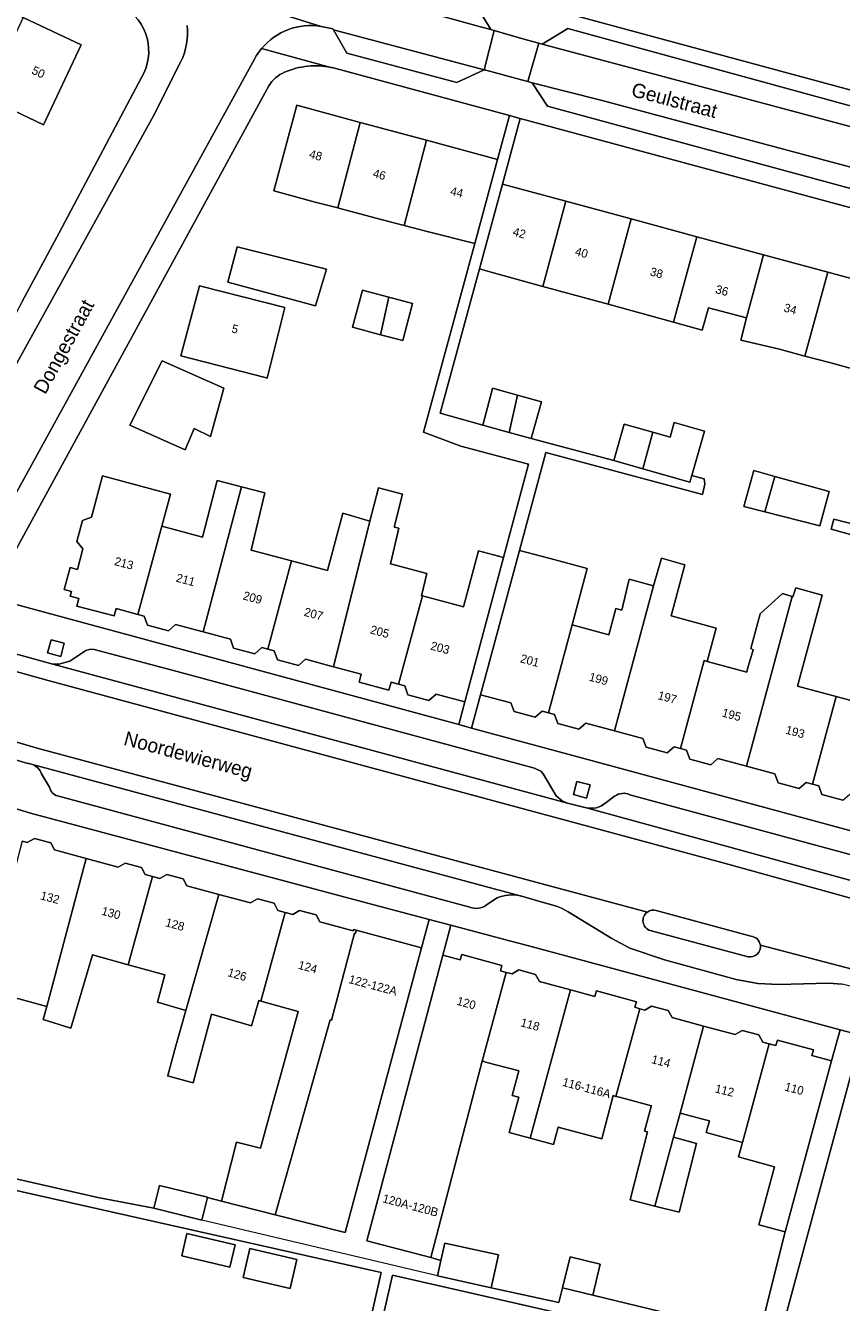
# Model space of a CAD drawing. Header units: metres. Extents: x 151448 to 154749, y 463108 to 465296.
# Tile 180 of 256: x 153174 to 153246, y 463570 to 463683. Entities that reach past the tile are written whole.
import ezdxf
from ezdxf.enums import TextEntityAlignment as Align

# ---------------------------------------------------------------- set-up
doc = ezdxf.new("R2010")
doc.units = ezdxf.units.M
for name, color, linetype, lineweight in [('B-PV-GR-GROENVOORZIENING-GV', 253, 'Continuous', 9), ('B-PV-IE-TERREINAFSCHEIDING_KUNSTMATIG_HEKWERK-G', 253, 'Continuous', 9), ('B-PV-OG-BEBOUWING-GV', 1, 'Continuous', 9), ('B-PV-OG-BEBOUWING-T18', 2, 'Continuous', 9), ('B-PV-OG-TERREIN_ERF-GV', 253, 'Continuous', 9), ('B-PV-OG-TOPOGRAFIE-T18', 2, 'Continuous', 9), ('B-PV-VH-GESLOTENVERHARDING_ASFALT-GV', 253, 'Continuous', 9), ('B-PV-VH-OPENVERHARDING_BETONSTRAATSTEEN-GV', 253, 'Continuous', 9), ('B-PV-VH-OPENVERHARDING_STRAATBAKSTEEN-GV', 253, 'Continuous', 9), ('B-PV-VH-OPENVERHARDING_TEGEL-GV', 253, 'Continuous', 9)]:
    doc.layers.add(name, color=color, linetype=linetype, lineweight=lineweight)
doc.styles.add('Drong', font='txt', dxfattribs={"height": 1.8})

msp = doc.modelspace()

# ---------------------------------------------------------------- linework, layer by layer
at = {"layer": 'B-PV-GR-GROENVOORZIENING-GV', "flags": 128}
for points in [[(153177.208, 463628.093), (153176.048, 463628.398), (153175.743, 463627.238), (153176.903, 463626.932)], [(153223.563, 463615.599), (153222.403, 463615.904), (153222.098, 463614.744), (153223.258, 463614.438)]]:
    msp.add_lwpolyline(points, close=True, dxfattribs=at)
at = {"layer": 'B-PV-IE-TERREINAFSCHEIDING_KUNSTMATIG_HEKWERK-G', "flags": 128}
msp.add_lwpolyline([(153210.107, 463572.322), (153189.348, 463577.24)], dxfattribs=at)
at = {"layer": 'B-PV-OG-BEBOUWING-GV', "flags": 128}
for points in [[(153173.584, 463683.243), (153170.271, 463676.208), (153172.046, 463675.372), (153175.385, 463673.799), (153178.698, 463680.837)], [(153203.302, 463674.011), (153197.712, 463675.521), (153195.672, 463667.971), (153199.314, 463666.989), (153201.315, 463666.463)], [(153201.315, 463666.463), (153201.496, 463666.415), (153205.16, 463665.451), (153207.165, 463664.923), (153209.143, 463672.434), (153203.302, 463674.011)], [(153207.165, 463664.923), (153209.317, 463664.357), (153213.408, 463663.341), (153215.407, 463670.742), (153209.143, 463672.434)], [(153219.385, 463659.555), (153221.414, 463667.05), (153215.83, 463668.556), (153213.802, 463661.087), (153214.53, 463660.889)], [(153221.414, 463667.05), (153219.385, 463659.555), (153225.153, 463657.97), (153227.189, 463665.492)], [(153230.921, 463656.385), (153232.964, 463663.934), (153227.189, 463665.492), (153225.153, 463657.97)], [(153199.369, 463657.834), (153200.314, 463661.059), (153192.448, 463663.05), (153191.624, 463659.926)], [(153237.342, 463656.768), (153238.852, 463662.345), (153232.964, 463663.934), (153230.921, 463656.385), (153233.437, 463655.694), (153233.996, 463657.67)], [(153242.509, 463653.41), (153244.514, 463660.818), (153238.852, 463662.345), (153237.342, 463656.768), (153236.853, 463654.816), (153240.274, 463654.015)], [(153244.514, 463660.818), (153242.509, 463653.41), (153244.776, 463652.797), (153248.283, 463651.846), (153250.289, 463659.26)], [(153194.672, 463658.196), (153189.124, 463659.589), (153187.498, 463653.434), (153194.919, 463651.506), (153194.919, 463651.505), (153195.093, 463651.461), (153196.659, 463657.697)], [(153205.833, 463658.6), (153203.487, 463659.223), (153202.616, 463655.944), (153205.082, 463655.289)], [(153205.833, 463658.6), (153205.082, 463655.289), (153207.042, 463654.768), (153207.913, 463658.048)], [(153185.834, 463652.997), (153182.994, 463647.306), (153187.852, 463645.131), (153188.646, 463647.008), (153190.092, 463646.323), (153191.287, 463650.565), (153190.002, 463651.138)], [(153216.424, 463646.674), (153217.176, 463649.953), (153214.975, 463650.572), (153214.936, 463650.432), (153214.103, 463647.327)], [(153216.424, 463646.674), (153218.361, 463646.13), (153219.271, 463649.364), (153217.176, 463649.953)], [(153229.092, 463646.7), (153226.567, 463647.418), (153225.65, 463644.193), (153228.229, 463643.46)], [(153229.092, 463646.7), (153228.229, 463643.46), (153232.361, 463642.285), (153232.532, 463642.887), (153233.644, 463646.8), (153230.99, 463647.554), (153230.623, 463646.265)], [(153185.798, 463638.406), (153186.577, 463641.241), (153180.576, 463642.85), (153179.596, 463639.191), (153178.803, 463638.899), (153178.31, 463637.059), (153178.85, 463636.41), (153178.363, 463634.591), (153177.713, 463634.766), (153177.194, 463632.833), (153177.845, 463632.659), (153177.729, 463632.227), (153178.489, 463632.024), (153178.314, 463631.367), (153181.605, 463630.493), (153181.78, 463631.145), (153183.699, 463630.632)], [(153239.851, 463642.801), (153238.011, 463643.313), (153237.119, 463640.151), (153238.977, 463639.674)], [(153238.977, 463639.674), (153243.821, 463638.433), (153244.633, 463641.474), (153239.851, 463642.801)], [(153183.699, 463630.632), (153184.253, 463630.484), (153184.538, 463629.697), (153186.395, 463629.197), (153187.025, 463629.743), (153189.44, 463629.097), (153192.826, 463641.888), (153190.696, 463642.452), (153189.382, 463637.45), (153185.798, 463638.406)], [(153192.826, 463641.888), (153189.44, 463629.097), (153191.855, 463628.451), (153192.139, 463627.667), (153193.996, 463627.167), (153194.622, 463627.71), (153195.168, 463627.564), (153197.247, 463635.346), (153193.698, 463636.294), (153194.885, 463641.343)], [(153208.782, 463632.262), (153208.708, 463632.282), (153209.182, 463634.225), (153205.966, 463635.091), (153206.696, 463638.226), (153206.278, 463638.333), (153207.021, 463641.226), (153204.913, 463641.794), (153204.156, 463638.848), (153200.938, 463626.02), (153203.392, 463625.363), (153203.203, 463624.658), (153205.833, 463623.954), (153206.021, 463624.659), (153206.684, 463624.481)], [(153197.247, 463635.346), (153195.168, 463627.564), (153195.713, 463627.418), (153195.998, 463626.631), (153197.855, 463626.131), (153198.484, 463626.676), (153200.938, 463626.02), (153204.156, 463638.848), (153201.777, 463639.551), (153200.409, 463634.5)], [(153206.684, 463624.481), (153207.22, 463624.338), (153207.506, 463623.55), (153209.362, 463623.05), (153209.992, 463623.596), (153212.528, 463622.917), (153215.934, 463635.639), (153213.713, 463636.233), (153212.397, 463631.309), (153208.782, 463632.262)], [(153219.885, 463621.942), (153221.975, 463629.705), (153223.312, 463634.669), (153220.036, 463635.551), (153217.335, 463636.278), (153213.908, 463623.551), (153216.592, 463622.829), (153216.869, 463622.065), (153218.725, 463621.565), (153219.331, 463622.091)], [(153225.712, 463620.373), (153228.227, 463619.695), (153228.509, 463618.918), (153230.365, 463618.418), (153230.983, 463618.953), (153231.527, 463618.807), (153233.616, 463626.565), (153233.889, 463626.491), (153234.676, 463629.41), (153230.703, 463630.492), (153231.919, 463634.995), (153229.863, 463635.58), (153229.152, 463633.144)], [(153219.885, 463621.942), (153220.438, 463621.793), (153220.721, 463621.012), (153222.578, 463620.512), (153223.198, 463621.05), (153225.712, 463620.373), (153229.152, 463633.144), (153227.001, 463633.736), (153226.352, 463631.006), (153225.838, 463631.142), (153225.297, 463629.142), (153225.213, 463628.831), (153221.975, 463629.705)], [(153237.349, 463617.239), (153239.863, 463616.562), (153240.145, 463615.786), (153242.001, 463615.286), (153242.617, 463615.82), (153243.168, 463615.672), (153245.25, 463623.404), (153241.863, 463624.316), (153244.021, 463632.329), (153241.697, 463632.978), (153241.454, 463632.195), (153241.382, 463632.216)], [(153241.382, 463632.216), (153240.535, 463632.465), (153238.561, 463630.682), (153237.723, 463627.628), (153237.939, 463627.52), (153237.452, 463625.844), (153237.374, 463625.552), (153233.889, 463626.491), (153233.616, 463626.565), (153231.527, 463618.807), (153232.072, 463618.66), (153232.356, 463617.876), (153234.213, 463617.376), (153234.835, 463617.916), (153237.349, 463617.239)], [(153243.168, 463615.672), (153243.718, 463615.524), (153243.999, 463614.748), (153245.856, 463614.248), (153246.472, 463614.782), (153249.147, 463614.062), (153252.577, 463626.801), (153250.023, 463627.489), (153248.675, 463622.482), (153245.25, 463623.404)], [(153179.147, 463609.108), (153176.349, 463609.865), (153176.018, 463610.479), (153174.569, 463610.872), (153173.95, 463610.514), (153173.481, 463610.64), (153171.441, 463602.877), (153170.241, 463598.31), (153170.031, 463598.367), (153169.837, 463597.653), (153175.67, 463596.073)], [(153182.855, 463599.745), (153184.991, 463607.527), (153184.344, 463607.702), (153184.013, 463608.317), (153182.565, 463608.709), (153181.945, 463608.351), (153179.147, 463609.108), (153175.67, 463596.073), (153175.358, 463594.922), (153177.788, 463594.14), (153179.706, 463600.609)], [(153184.991, 463607.527), (153182.855, 463599.745), (153186.07, 463598.863), (153185.415, 463596.432), (153187.922, 463595.721), (153190.82, 463605.95), (153188.018, 463606.708), (153187.694, 463607.311), (153186.245, 463607.703), (153185.638, 463607.352)], [(153196.694, 463604.362), (153196.04, 463604.538), (153195.703, 463605.165), (153194.254, 463605.557), (153193.622, 463605.192), (153190.82, 463605.95), (153187.922, 463595.721), (153187.038, 463592.598), (153186.329, 463589.985), (153186.318, 463589.945), (153188.572, 463589.341), (153190.192, 463595.376), (153193.72, 463594.357), (153194.346, 463596.591), (153194.541, 463596.537)], [(153194.541, 463596.537), (153197.842, 463595.632), (153196.265, 463589.954), (153195.626, 463587.655), (153194.493, 463583.574), (153192.393, 463584.106), (153191.076, 463578.911), (153195.806, 463577.711), (153197.262, 463582.872), (153200.652, 463594.89), (153200.758, 463594.862), (153202.782, 463602.531), (153202.879, 463602.505), (153202.955, 463602.791), (153202.709, 463602.858), (153202.679, 463602.745), (153199.732, 463603.54), (153199.407, 463604.144), (153197.958, 463604.537), (153197.349, 463604.185), (153196.694, 463604.362)], [(153202.955, 463602.791), (153202.879, 463602.505), (153202.782, 463602.531), (153200.758, 463594.862), (153200.652, 463594.89), (153197.262, 463582.872), (153195.806, 463577.711), (153201.982, 463576.145), (153208.713, 463601.227)], [(153214.044, 463591.243), (153216.171, 463599.072), (153215.652, 463599.213), (153215.781, 463599.689), (153212.25, 463600.661), (153212.117, 463600.173), (153210.591, 463600.588), (153203.895, 463575.418), (153209.512, 463573.923)], [(153221.84, 463597.532), (153219.099, 463598.277), (153218.748, 463598.893), (153217.295, 463599.284), (153216.689, 463598.931), (153216.171, 463599.072), (153214.044, 463591.243), (153214.201, 463591.201), (153214.334, 463591.165), (153217.188, 463590.416), (153217.294, 463590.388), (153216.707, 463588.226), (153217.294, 463588.064), (153216.436, 463584.956), (153218.287, 463584.454)], [(153224.599, 463584.387), (153225.602, 463588.208), (153225.849, 463588.143), (153227.949, 463595.873), (153227.512, 463595.992), (153227.646, 463596.486), (153224.123, 463597.453), (153223.987, 463596.949), (153221.84, 463597.532), (153218.287, 463584.454), (153220.328, 463583.901), (153220.761, 463585.415)], [(153228.618, 463585.021), (153227.103, 463579.009), (153229.265, 463578.464), (153230.915, 463584.54), (153231.492, 463586.663), (153233.578, 463594.344), (153230.793, 463595.1), (153230.443, 463595.714), (153228.99, 463596.105), (153228.386, 463595.754), (153227.949, 463595.873), (153225.849, 463588.143), (153226.157, 463588.062), (153228.981, 463587.321), (153228.96, 463587.242), (153228.365, 463585.08)], [(153231.492, 463586.663), (153233.519, 463586.13), (153234.082, 463585.982), (153233.794, 463584.953), (153237.006, 463584.081), (153239.366, 463592.771), (153238.785, 463592.929), (153238.43, 463593.553), (153236.977, 463593.944), (153236.364, 463593.587), (153233.578, 463594.344)], [(153239.821, 463581.924), (153238.436, 463576.826), (153240.756, 463576.195), (153244.854, 463591.281), (153243.119, 463591.752), (153243.257, 463592.258), (153240.08, 463593.102), (153239.947, 463592.614), (153239.366, 463592.771), (153237.006, 463584.081), (153236.66, 463582.809), (153236.957, 463582.726)], [(153250.614, 463581.324), (153252.737, 463589.145), (153252.579, 463589.188), (153249.873, 463589.922), (153248.067, 463589.651), (153247.351, 463590.415), (153247.4, 463590.594), (153246.77, 463590.765), (153240.339, 463567.075), (153246.339, 463565.541)], [(153230.915, 463584.54), (153229.265, 463578.464), (153231.428, 463577.919), (153232.957, 463583.985)], [(153185.101, 463578.275), (153189.348, 463577.24), (153189.832, 463579.227), (153189.839, 463579.254), (153185.592, 463580.29)], [(153191.806, 463573.079), (153192.269, 463575.063), (153188.027, 463576.055), (153187.563, 463574.071)], [(153210.107, 463572.322), (153214.846, 463571.272), (153215.486, 463574.161), (153210.747, 463575.209), (153210.409, 463573.684)], [(153192.969, 463572.171), (153197.111, 463571.203), (153197.705, 463573.749), (153193.564, 463574.717)], [(153223.8, 463570.62), (153224.465, 463573.348), (153221.805, 463573.998), (153221.139, 463571.269)]]:
    msp.add_lwpolyline(points, close=True, dxfattribs=at)
at = {"layer": 'B-PV-OG-TERREIN_ERF-GV', "flags": 128}
for points in [[(153168.156, 463685.798), (153173.584, 463683.243), (153178.698, 463680.837), (153175.385, 463673.799), (153172.046, 463675.372), (153170.271, 463676.208), (153168.271, 463677.15), (153164.838, 463678.753), (153161.18, 463680.461), (153159.404, 463681.298), (153157.399, 463682.242), (153153.973, 463683.847), (153153.587, 463684.028), (153153.628, 463684.115), (153148.591, 463686.501), (153146.494, 463687.495), (153145.196, 463684.684), (153141.385, 463686.442), (153145.95, 463696.246), (153145.991, 463696.227), (153151.869, 463693.461), (153157.298, 463690.907), (153162.727, 463688.352)], [(153244.713, 463684.607), (153238.881, 463686.187), (153232.968, 463687.789), (153227.165, 463689.361), (153220.793, 463691.087), (153218.971, 463684.301), (153277.231, 463668.574), (153279.04, 463675.308), (153273.418, 463676.831), (153267.593, 463678.409), (153261.667, 463680.014), (153255.982, 463681.554), (153250.395, 463683.068)], [(153261.839, 463656.144), (153267.614, 463654.586), (153274.052, 463652.849), (153275.608, 463658.617), (153217.394, 463674.356), (153215.83, 463668.556), (153221.414, 463667.05), (153227.189, 463665.492), (153232.964, 463663.934), (153238.852, 463662.345), (153244.514, 463660.818), (153250.289, 463659.26), (153256.064, 463657.702)], [(153199.369, 463657.834), (153191.624, 463659.926), (153192.448, 463663.05), (153200.314, 463661.059)], [(153194.919, 463651.505), (153194.919, 463651.506), (153187.498, 463653.434), (153189.124, 463659.589), (153194.672, 463658.196), (153196.659, 463657.697), (153195.093, 463651.461)], [(153205.833, 463658.6), (153207.913, 463658.048), (153207.042, 463654.768), (153205.082, 463655.289), (153202.616, 463655.944), (153203.487, 463659.223)], [(153185.834, 463652.997), (153190.002, 463651.138), (153191.287, 463650.565), (153190.092, 463646.323), (153188.646, 463647.008), (153187.852, 463645.131), (153182.994, 463647.306)], [(153239.851, 463642.801), (153244.633, 463641.474), (153243.821, 463638.433), (153238.977, 463639.674), (153237.119, 463640.151), (153238.011, 463643.313)], [(153216.171, 463599.072), (153216.689, 463598.931), (153217.295, 463599.284), (153218.748, 463598.893), (153219.099, 463598.277), (153221.84, 463597.532), (153223.987, 463596.949), (153224.123, 463597.453), (153227.646, 463596.486), (153227.512, 463595.992), (153227.949, 463595.873), (153228.386, 463595.754), (153228.99, 463596.105), (153230.443, 463595.714), (153230.793, 463595.1), (153233.578, 463594.344), (153236.364, 463593.587), (153236.977, 463593.944), (153238.43, 463593.553), (153238.785, 463592.929), (153239.366, 463592.771), (153239.947, 463592.614), (153240.08, 463593.102), (153243.257, 463592.258), (153243.119, 463591.752), (153244.854, 463591.281), (153245.598, 463594.021), (153218.042, 463601.431), (153216.464, 463601.851), (153211.293, 463603.228), (153210.591, 463600.588), (153212.117, 463600.173), (153212.25, 463600.661), (153215.781, 463599.689), (153215.652, 463599.213)], [(153233.519, 463586.13), (153231.492, 463586.663), (153230.915, 463584.54), (153232.957, 463583.985), (153231.428, 463577.919), (153229.265, 463578.464), (153227.103, 463579.009), (153228.618, 463585.021), (153228.365, 463585.08), (153228.96, 463587.242), (153228.981, 463587.321), (153226.157, 463588.062), (153225.849, 463588.143), (153225.602, 463588.208), (153224.599, 463584.387), (153220.761, 463585.415), (153220.328, 463583.901), (153218.287, 463584.454), (153216.436, 463584.956), (153217.294, 463588.064), (153216.707, 463588.226), (153217.294, 463590.388), (153217.188, 463590.416), (153214.334, 463591.165), (153214.201, 463591.201), (153214.044, 463591.243), (153209.512, 463573.923), (153210.409, 463573.684), (153210.747, 463575.209), (153215.486, 463574.161), (153214.846, 463571.272), (153220.822, 463569.971), (153221.139, 463571.269), (153221.805, 463573.998), (153224.465, 463573.348), (153223.8, 463570.62), (153238.464, 463567.06), (153240.756, 463576.195), (153238.436, 463576.826), (153239.821, 463581.924), (153236.957, 463582.726), (153236.66, 463582.809), (153237.006, 463584.081), (153233.794, 463584.953), (153234.082, 463585.982)], [(153191.806, 463573.079), (153187.563, 463574.071), (153188.027, 463576.055), (153192.269, 463575.063)], [(153192.969, 463572.171), (153193.564, 463574.717), (153197.705, 463573.749), (153197.111, 463571.203)]]:
    msp.add_lwpolyline(points, close=True, dxfattribs=at)
at = {"layer": 'B-PV-OG-TERREIN_ERF-GV'}
for points in [[(153184.016, 463677.953, 0.417271), (153182.378, 463684.222)], [(153198.686, 463678.964, 0.0788904), (153196.62, 463678.431)], [(153200.708, 463678.86, 0.0761642), (153198.686, 463678.964)], [(153195.843, 463677.939, 0.0802839), (153195.254, 463677.232)], [(153196.62, 463678.431, 0.0826444), (153195.843, 463677.939)]]:
    msp.add_lwpolyline(points, format="xyb", dxfattribs=at)
at = {"layer": 'B-PV-OG-TERREIN_ERF-GV', "flags": 128}
for points in [[(153172.208, 463631.701), (153211.993, 463620.919), (153212.528, 463622.917), (153209.992, 463623.596), (153209.362, 463623.05), (153207.506, 463623.55), (153207.22, 463624.338), (153206.684, 463624.481), (153206.021, 463624.659), (153205.833, 463623.954), (153203.203, 463624.658), (153203.392, 463625.363), (153200.938, 463626.02), (153198.484, 463626.676), (153197.855, 463626.131), (153195.998, 463626.631), (153195.713, 463627.418), (153195.168, 463627.564), (153194.622, 463627.71), (153193.996, 463627.167), (153192.139, 463627.667), (153191.855, 463628.451), (153189.44, 463629.097), (153187.025, 463629.743), (153186.395, 463629.197), (153184.538, 463629.697), (153184.253, 463630.484), (153183.699, 463630.632), (153181.78, 463631.145), (153181.605, 463630.493), (153178.314, 463631.367), (153178.489, 463632.024), (153177.729, 463632.227), (153177.845, 463632.659), (153177.194, 463632.833), (153177.713, 463634.766), (153178.363, 463634.591), (153178.85, 463636.41), (153178.31, 463637.059), (153178.803, 463638.899), (153179.596, 463639.191), (153180.576, 463642.85), (153186.577, 463641.241), (153185.798, 463638.406), (153189.382, 463637.45), (153190.696, 463642.452), (153192.826, 463641.888), (153194.885, 463641.343), (153193.698, 463636.294), (153197.247, 463635.346), (153200.409, 463634.5), (153201.777, 463639.551), (153204.156, 463638.848), (153204.913, 463641.794), (153207.021, 463641.226), (153206.278, 463638.333), (153206.696, 463638.226), (153205.966, 463635.091), (153209.182, 463634.225), (153208.708, 463632.282), (153208.782, 463632.262), (153212.397, 463631.309), (153213.713, 463636.233), (153215.934, 463635.639), (153218.138, 463643.87), (153212.16, 463645.47), (153208.869, 463646.691), (153213.408, 463663.341), (153209.317, 463664.357), (153207.165, 463664.923), (153205.16, 463665.451), (153201.496, 463666.415), (153201.315, 463666.463), (153199.314, 463666.989), (153195.672, 463667.971), (153197.712, 463675.521), (153203.302, 463674.011), (153209.143, 463672.434), (153215.407, 463670.742), (153216.452, 463674.611), (153200.814, 463678.839), (153200.708, 463678.86)], [(153173.508, 463658.216), (153176.767, 463664.259), (153184.016, 463677.953)], [(153195.254, 463677.232), (153172.05, 463634.704)], [(153248.283, 463651.846), (153244.776, 463652.797), (153242.509, 463653.41), (153240.274, 463654.015), (153236.853, 463654.816), (153237.342, 463656.768), (153233.996, 463657.67), (153233.437, 463655.694), (153230.921, 463656.385), (153225.153, 463657.97), (153219.385, 463659.555), (153214.53, 463660.889), (153213.802, 463661.087), (153210.352, 463648.382), (153214.103, 463647.327), (153214.936, 463650.432), (153214.975, 463650.572), (153217.176, 463649.953), (153219.271, 463649.364), (153218.361, 463646.13), (153225.65, 463644.193), (153226.567, 463647.418), (153229.092, 463646.7), (153230.623, 463646.265), (153230.99, 463647.554), (153233.644, 463646.8), (153232.532, 463642.887), (153233.609, 463642.58), (153233.691, 463642.112), (153233.473, 463641.202), (153219.66, 463644.912), (153217.335, 463636.278), (153220.036, 463635.551), (153223.312, 463634.669), (153221.975, 463629.705), (153225.213, 463628.831), (153225.297, 463629.142), (153225.838, 463631.142), (153226.352, 463631.006), (153227.001, 463633.736), (153229.152, 463633.144), (153229.863, 463635.58), (153231.919, 463634.995), (153230.703, 463630.492), (153234.676, 463629.41), (153233.889, 463626.491), (153237.374, 463625.552), (153237.452, 463625.844), (153237.939, 463627.52), (153237.723, 463627.628), (153238.561, 463630.682), (153240.535, 463632.465), (153241.382, 463632.216), (153241.454, 463632.195), (153241.697, 463632.978), (153244.021, 463632.329), (153241.863, 463624.316), (153245.25, 463623.404), (153248.675, 463622.482)], [(153273.544, 463630.248), (153244.83, 463638.155), (153245.064, 463639.043), (153248.829, 463638.053)], [(153245.856, 463614.248), (153243.999, 463614.748), (153243.718, 463615.524), (153243.168, 463615.672), (153242.617, 463615.82), (153242.001, 463615.286), (153240.145, 463615.786), (153239.863, 463616.562), (153237.349, 463617.239), (153234.835, 463617.916), (153234.213, 463617.376), (153232.356, 463617.876), (153232.072, 463618.66), (153231.527, 463618.807), (153230.983, 463618.953), (153230.365, 463618.418), (153228.509, 463618.918), (153228.227, 463619.695), (153225.712, 463620.373), (153223.198, 463621.05), (153222.578, 463620.512), (153220.721, 463621.012), (153220.438, 463621.793), (153219.885, 463621.942), (153219.331, 463622.091), (153218.725, 463621.565), (153216.869, 463622.065), (153216.592, 463622.829), (153213.908, 463623.551), (153213.117, 463620.614), (153222.704, 463618.016), (153284.544, 463601.256)], [(153173.481, 463610.64), (153173.95, 463610.514), (153174.569, 463610.872), (153176.018, 463610.479), (153176.349, 463609.865), (153179.147, 463609.108), (153181.945, 463608.351), (153182.565, 463608.709), (153184.013, 463608.317), (153184.344, 463607.702), (153184.991, 463607.527), (153185.638, 463607.352), (153186.245, 463607.703), (153187.694, 463607.311), (153188.018, 463606.708), (153190.82, 463605.95), (153193.622, 463605.192), (153194.254, 463605.557), (153195.703, 463605.165), (153196.04, 463604.538), (153196.694, 463604.362), (153197.349, 463604.185), (153197.958, 463604.537), (153199.407, 463604.144), (153199.732, 463603.54), (153202.679, 463602.745), (153202.709, 463602.858), (153202.955, 463602.791), (153208.713, 463601.227), (153209.386, 463603.736), (153203.618, 463605.272), (153174.225, 463613.108), (153166.916, 463615.328)], [(153165.823, 463582.494), (153180.177, 463579.237), (153185.101, 463578.275), (153185.592, 463580.29), (153189.839, 463579.254), (153189.832, 463579.227), (153191.076, 463578.911), (153192.393, 463584.106), (153194.493, 463583.574), (153195.626, 463587.655), (153196.265, 463589.954), (153197.842, 463595.632), (153194.541, 463596.537), (153194.346, 463596.591), (153193.72, 463594.357), (153190.192, 463595.376), (153188.572, 463589.341), (153186.318, 463589.945), (153186.329, 463589.985), (153187.038, 463592.598), (153187.922, 463595.721), (153185.415, 463596.432), (153186.07, 463598.863), (153182.855, 463599.745), (153179.706, 463600.609), (153177.788, 463594.14), (153175.358, 463594.922), (153175.67, 463596.073), (153169.837, 463597.653)], [(153202.146, 463559.389), (153205.145, 463572.599), (153158.943, 463582.996)], [(153228.948, 463567.168), (153206.133, 463572.377), (153203.132, 463559.18)]]:
    msp.add_lwpolyline(points, dxfattribs=at)
at = {"layer": 'B-PV-VH-GESLOTENVERHARDING_ASFALT-GV', "flags": 128}
for points in [[(153156.256, 463631.072), (153141.873, 463636.569), (153131.797, 463640.457), (153125.059, 463643.013), (153121.895, 463644.253), (153118.076, 463645.733), (153115.946, 463640.136), (153139.748, 463631.035), (153156.673, 463624.592), (153162.346, 463622.633), (153168.08, 463620.795), (153174.815, 463618.835), (153219.553, 463606.809), (153228.612, 463604.392)], [(153228.612, 463604.392), (153219.553, 463606.809), (153174.815, 463618.835), (153168.08, 463620.795), (153162.346, 463622.633), (153156.673, 463624.592), (153139.748, 463631.035), (153115.946, 463640.136), (153115.412, 463638.732), (153131.313, 463632.662), (153139.206, 463629.622), (153146.726, 463626.724)], [(153330.077, 463584.725), (153327.593, 463585.377), (153325.112, 463586.027), (153316.027, 463588.41), (153312.027, 463589.444), (153310.597, 463589.813), (153298.308, 463593.142), (153285.122, 463596.764), (153273.864, 463599.818), (153273.71, 463599.859), (153271.322, 463600.562), (153265.94, 463601.977), (153260.659, 463603.364), (153248.384, 463606.662), (153235.57, 463610.2), (153223.14, 463613.602), (153223.087, 463613.615), (153221.569, 463613.989), (153176.198, 463626.256), (153176.193, 463626.256), (153171.657, 463627.509)], [(153171.224, 463626.072), (153175.797, 463624.809), (153221.166, 463612.542), (153235.175, 463608.751), (153248.028, 463605.204), (153260.255, 463601.915), (153270.939, 463599.111), (153297.837, 463591.718), (153327.202, 463583.884), (153329.668, 463583.226), (153344.882, 463579.173), (153357.899, 463575.582), (153360.687, 463574.847), (153361.073, 463576.267), (153358.286, 463577.035), (153345.479, 463580.564), (153340.803, 463581.848), (153335.715, 463583.246), (153330.077, 463584.725)], [(153238.575, 463601.462), (153269.668, 463593.342), (153293.526, 463586.697), (153296.255, 463585.964), (153325.672, 463578.047), (153328.077, 463577.4), (153356.353, 463569.826), (153359.118, 463569.083), (153360.687, 463574.847), (153357.899, 463575.582), (153344.882, 463579.173), (153329.668, 463583.226), (153327.202, 463583.884), (153297.837, 463591.718), (153270.939, 463599.111), (153260.255, 463601.915), (153248.028, 463605.204), (153235.175, 463608.751), (153221.166, 463612.542), (153175.797, 463624.809), (153171.224, 463626.072)], [(153167.624, 463619.366), (153174.001, 463617.5)], [(153174.412, 463617.39), (153217.389, 463605.831), (153217.443, 463605.82), (153219.139, 463605.334), (153220.602, 463604.914), (153221.049, 463604.738), (153221.646, 463604.413), (153225.496, 463602.053), (153227.078, 463601.198), (153230.118, 463600.172), (153236.435, 463598.449), (153238.341, 463598.101), (153240.186, 463597.992), (153244.589, 463598.133), (153245.78, 463598.021)], [(153229.381, 463604.542), (153237.724, 463602.264)], [(153237.496, 463600.449), (153228.85, 463602.755)], [(153336.691, 463573.529), (153355.975, 463568.409), (153356.617, 463568.238), (153358.73, 463567.659), (153359.118, 463569.083), (153356.353, 463569.826), (153328.077, 463577.4), (153325.672, 463578.047), (153296.255, 463585.964), (153293.526, 463586.697), (153269.668, 463593.342), (153238.575, 463601.462)]]:
    msp.add_lwpolyline(points, dxfattribs=at)
at = {"layer": 'B-PV-VH-GESLOTENVERHARDING_ASFALT-GV'}
for points in [[(153174.001, 463617.5, -0.1020434), (153174.412, 463617.39)], [(153228.612, 463604.392, -0.2210272), (153229.381, 463604.542)], [(153228.85, 463602.755, -0.6060541), (153228.612, 463604.392)], [(153237.724, 463602.264, -0.3599402), (153238.575, 463601.462)], [(153238.575, 463601.462, -0.5086107), (153237.496, 463600.449)]]:
    msp.add_lwpolyline(points, format="xyb", dxfattribs=at)
at = {"layer": 'B-PV-VH-OPENVERHARDING_BETONSTRAATSTEEN-GV', "flags": 128}
for points in [[(153157.785, 463705.294), (153156.917, 463703.822), (153162.415, 463700.693), (153167.726, 463698.013), (153173.513, 463695.306), (153178.166, 463693.275), (153181.566, 463691.898), (153191.877, 463688.524), (153197.179, 463687.035), (153208.681, 463683.88), (153213.895, 463682.422), (153214.821, 463682.187), (153213.56, 463684.293), (153196.189, 463689.084), (153192.672, 463690.167), (153187.158, 463691.984), (153181.733, 463693.89), (153176.068, 463696.212), (153171.415, 463698.301), (153166.285, 463700.744), (153161.452, 463703.278)], [(153214.239, 463678.638), (153200.945, 463682.178), (153202.126, 463680.099), (153211.81, 463677.53)], [(153214.239, 463678.638), (153214.248, 463678.642), (153215.133, 463678.402), (153217.063, 463677.879), (153218.074, 463677.606), (153219.059, 463680.983), (153218.052, 463681.27), (153216.097, 463681.825), (153215.114, 463682.104)], [(153219.35, 463680.901), (153227.93, 463678.622), (153246.824, 463673.546), (153261.304, 463669.6), (153267.65, 463667.937), (153275.932, 463665.689), (153274.732, 463667.765), (153265.286, 463670.395), (153257.986, 463672.321), (153221.604, 463682.281)], [(153218.445, 463677.505), (153219.824, 463675.429), (153272.713, 463661.06), (153275.057, 463662.381), (153264.539, 463665.244), (153238.975, 463672.075), (153224.642, 463675.929)]]:
    msp.add_lwpolyline(points, close=True, dxfattribs=at)
at = {"layer": 'B-PV-VH-OPENVERHARDING_STRAATBAKSTEEN-GV', "flags": 128}
for points in [[(153199.844, 463682.47), (153184.713, 463687.209)], [(153184.713, 463687.209), (153199.844, 463682.47), (153199.855, 463682.468), (153200.895, 463682.265), (153200.932, 463682.2), (153200.945, 463682.178), (153214.239, 463678.638), (153215.114, 463682.104), (153214.821, 463682.187), (153213.895, 463682.422), (153208.681, 463683.88)], [(153187.491, 463679.369), (153185.075, 463674.596), (153166.074, 463640.242), (153170.888, 463637.592), (153194.005, 463679.641)], [(153217.389, 463605.831), (153174.412, 463617.39)], [(153175.197, 463616.583), (153175.917, 463615.397)], [(153176.604, 463614.628), (153212.955, 463604.816)], [(153225.731, 463614.61), (153224.989, 463614.041)], [(153263.641, 463604.813), (153227.068, 463614.736)], [(153223.14, 463613.602), (153235.57, 463610.2), (153248.384, 463606.662), (153260.659, 463603.364), (153265.94, 463601.977)], [(153214.442, 463605.032), (153215.361, 463605.631)]]:
    msp.add_lwpolyline(points, dxfattribs=at)
at = {"layer": 'B-PV-VH-OPENVERHARDING_STRAATBAKSTEEN-GV'}
for points in [[(153188.043, 463682.551, -0.1414171), (153187.491, 463679.369)], [(153194.602, 463680.51, -0.2663125), (153199.844, 463682.47)], [(153194.005, 463679.641, -0.0476281), (153194.602, 463680.51)], [(153174.412, 463617.39, -0.2223541), (153175.197, 463616.583)], [(153175.917, 463615.397, 0.2843671), (153176.604, 463614.628)], [(153227.068, 463614.736, 0.2691949), (153225.731, 463614.61)], [(153224.989, 463614.041, -0.2492689), (153223.14, 463613.602)], [(153215.361, 463605.631, -0.1489256), (153217.389, 463605.831)], [(153212.955, 463604.816, 0.2649408), (153214.442, 463605.032)]]:
    msp.add_lwpolyline(points, format="xyb", dxfattribs=at)
at = {"layer": 'B-PV-VH-OPENVERHARDING_STRAATBAKSTEEN-GV', "flags": 128}
for points in [[(153219.35, 463680.901), (153219.059, 463680.983), (153218.074, 463677.606), (153218.445, 463677.505), (153224.642, 463675.929), (153238.975, 463672.075), (153264.539, 463665.244), (153275.057, 463662.381), (153275.12, 463662.364), (153276.139, 463665.634), (153275.932, 463665.689), (153267.65, 463667.937), (153261.304, 463669.6), (153246.824, 463673.546), (153227.93, 463678.622)], [(153221.569, 463613.989), (153221.12, 463614.179), (153220.582, 463614.623), (153219.416, 463616.588), (153219.225, 463616.815), (153218.672, 463617.069), (153187.162, 463625.586), (153179.837, 463627.526), (153179.506, 463627.569), (153179.121, 463627.449), (153177.693, 463626.505), (153176.737, 463626.233), (153176.198, 463626.256)]]:
    msp.add_lwpolyline(points, close=True, dxfattribs=at)
at = {"layer": 'B-PV-VH-OPENVERHARDING_TEGEL-GV', "flags": 128}
for points in [[(153338.027, 463648.927), (153340.975, 463650.626), (153342.236, 463655.297), (153341.101, 463653.786), (153339.313, 463652.811), (153337.81, 463652.392), (153337.74, 463652.241), (153278.147, 463668.327), (153277.231, 463668.574), (153218.971, 463684.301), (153218.048, 463684.55), (153199.79, 463689.478), (153189.516, 463692.609), (153178.121, 463696.767)], [(153213.56, 463684.293), (153214.821, 463682.187), (153215.114, 463682.104), (153216.097, 463681.825), (153218.052, 463681.27), (153219.059, 463680.983), (153219.35, 463680.901), (153221.604, 463682.281), (153257.986, 463672.321), (153265.286, 463670.395), (153274.732, 463667.765), (153275.932, 463665.689), (153276.139, 463665.634), (153277.286, 463665.328), (153279.137, 463664.834), (153280.174, 463664.558), (153280.234, 463664.542), (153280.312, 463664.521), (153282.687, 463665.634), (153313.406, 463657.43), (153324.43, 463654.57)], [(153218.074, 463677.606), (153217.063, 463677.879), (153215.133, 463678.402), (153214.248, 463678.642), (153214.239, 463678.638), (153211.81, 463677.53), (153202.126, 463680.099), (153200.945, 463682.178), (153200.932, 463682.2), (153200.895, 463682.265), (153199.855, 463682.468), (153199.844, 463682.47)], [(153194.602, 463680.51), (153200.708, 463678.86), (153200.814, 463678.839), (153216.452, 463674.611), (153217.394, 463674.356), (153275.608, 463658.617), (153276.543, 463658.364), (153278.345, 463657.877), (153334.772, 463642.621)], [(153200.708, 463678.86), (153194.602, 463680.51)], [(153184.016, 463677.953), (153176.767, 463664.259), (153173.508, 463658.216), (153172.913, 463657.112), (153168.138, 463648.26), (153162.061, 463637.222), (153161.789, 463636.95), (153161.5, 463636.697), (153161.135, 463636.421), (153160.839, 463636.231), (153160.428, 463636.014), (153160.17, 463635.916), (153159.839, 463635.844), (153159.5, 463635.822), (153161.953, 463634.865), (153165.726, 463639.613), (153166.074, 463640.242), (153185.075, 463674.596), (153187.491, 463679.369)], [(153194.005, 463679.641), (153170.888, 463637.592), (153170.537, 463636.954), (153169.602, 463632.424), (153172.163, 463631.724)], [(153333.735, 463644.561), (153280.668, 463659.018), (153279.468, 463661.181), (153279.265, 463661.239), (153278.192, 463661.53), (153276.324, 463662.037), (153275.184, 463662.347), (153275.12, 463662.364), (153275.057, 463662.381), (153272.713, 463661.06), (153219.824, 463675.429), (153218.445, 463677.505), (153218.074, 463677.606)], [(153172.05, 463634.704), (153195.254, 463677.232)], [(153248.829, 463638.053), (153245.064, 463639.043), (153244.83, 463638.155), (153273.544, 463630.248)], [(153284.544, 463601.256), (153222.704, 463618.016), (153213.117, 463620.614), (153211.993, 463620.919), (153172.208, 463631.701)], [(153171.657, 463627.509), (153176.193, 463626.256), (153176.198, 463626.256), (153176.737, 463626.233), (153177.693, 463626.505), (153179.121, 463627.449), (153179.506, 463627.569), (153179.837, 463627.526), (153187.162, 463625.586), (153218.672, 463617.069), (153219.225, 463616.815), (153219.416, 463616.588), (153220.582, 463614.623), (153221.12, 463614.179), (153221.569, 463613.989), (153223.087, 463613.615), (153223.14, 463613.602)], [(153174.001, 463617.5), (153167.624, 463619.366), (153167.41, 463618.661), (153164.322, 463616.116), (153166.916, 463615.328), (153174.225, 463613.108), (153203.618, 463605.272), (153209.386, 463603.736), (153211.293, 463603.228), (153216.464, 463601.851), (153218.042, 463601.431), (153245.598, 463594.021), (153247.514, 463593.506)], [(153175.917, 463615.397), (153175.197, 463616.583)], [(153212.955, 463604.816), (153176.604, 463614.628)], [(153224.989, 463614.041), (153225.731, 463614.61)], [(153227.068, 463614.736), (153263.641, 463604.813)], [(153215.361, 463605.631), (153214.442, 463605.032)], [(153249.028, 463597.204), (153245.78, 463598.021), (153244.589, 463598.133), (153240.186, 463597.992), (153238.341, 463598.101), (153236.435, 463598.449), (153230.118, 463600.172), (153227.078, 463601.198), (153225.496, 463602.053), (153221.646, 463604.413), (153221.049, 463604.738), (153220.602, 463604.914), (153219.139, 463605.334), (153217.443, 463605.82), (153217.389, 463605.831)], [(153237.724, 463602.264), (153229.381, 463604.542)], [(153247.514, 463593.506), (153245.598, 463594.021), (153244.854, 463591.281), (153240.756, 463576.195), (153238.464, 463567.06), (153223.8, 463570.62), (153221.139, 463571.269), (153220.822, 463569.971), (153214.846, 463571.272), (153210.107, 463572.322), (153210.409, 463573.684), (153209.512, 463573.923), (153203.895, 463575.418), (153210.591, 463600.588), (153211.293, 463603.228), (153209.386, 463603.736), (153208.713, 463601.227), (153201.982, 463576.145), (153195.806, 463577.711), (153191.076, 463578.911), (153189.832, 463579.227), (153189.348, 463577.24), (153185.101, 463578.275), (153180.177, 463579.237), (153165.823, 463582.494)], [(153228.85, 463602.755), (153237.496, 463600.449)], [(153240.339, 463567.075), (153246.77, 463590.765)], [(153158.943, 463582.996), (153205.145, 463572.599), (153202.146, 463559.389)], [(153203.132, 463559.18), (153206.133, 463572.377), (153228.948, 463567.168)]]:
    msp.add_lwpolyline(points, dxfattribs=at)
at = {"layer": 'B-PV-VH-OPENVERHARDING_TEGEL-GV'}
for points in [[(153182.378, 463684.222, -0.417271), (153184.016, 463677.953)], [(153187.491, 463679.369, 0.1414171), (153188.043, 463682.551)], [(153199.844, 463682.47, 0.2663125), (153194.602, 463680.51)], [(153194.602, 463680.51, 0.0476281), (153194.005, 463679.641)], [(153196.62, 463678.431, -0.0788904), (153198.686, 463678.964)], [(153198.686, 463678.964, -0.0761642), (153200.708, 463678.86)], [(153195.254, 463677.232, -0.0802839), (153195.843, 463677.939)], [(153195.843, 463677.939, -0.0826444), (153196.62, 463678.431)], [(153174.412, 463617.39, 0.1020434), (153174.001, 463617.5)], [(153175.197, 463616.583, 0.2223541), (153174.412, 463617.39)], [(153176.604, 463614.628, -0.2843671), (153175.917, 463615.397)], [(153225.731, 463614.61, -0.2691949), (153227.068, 463614.736)], [(153223.14, 463613.602, 0.2492689), (153224.989, 463614.041)], [(153217.389, 463605.831, 0.1489256), (153215.361, 463605.631)], [(153214.442, 463605.032, -0.2649408), (153212.955, 463604.816)], [(153229.381, 463604.542, 0.2210272), (153228.612, 463604.392)], [(153228.612, 463604.392, 0.6060541), (153228.85, 463602.755)], [(153238.575, 463601.462, 0.3599402), (153237.724, 463602.264)], [(153237.496, 463600.449, 0.5086107), (153238.575, 463601.462)]]:
    msp.add_lwpolyline(points, format="xyb", dxfattribs=at)
at = {"layer": 'B-PV-VH-OPENVERHARDING_TEGEL-GV', "flags": 128}
for points in [[(153216.424, 463646.674), (153214.103, 463647.327), (153210.352, 463648.382), (153213.802, 463661.087), (153215.83, 463668.556), (153217.394, 463674.356), (153216.452, 463674.611), (153215.407, 463670.742), (153213.408, 463663.341), (153208.869, 463646.691), (153212.16, 463645.47), (153218.138, 463643.87), (153215.934, 463635.639), (153212.528, 463622.917), (153211.993, 463620.919), (153213.117, 463620.614), (153213.908, 463623.551), (153217.335, 463636.278), (153219.66, 463644.912), (153233.473, 463641.202), (153233.691, 463642.112), (153233.609, 463642.58), (153232.532, 463642.887), (153232.361, 463642.285), (153228.229, 463643.46), (153225.65, 463644.193), (153218.361, 463646.13)], [(153177.208, 463628.093), (153176.903, 463626.932), (153175.743, 463627.238), (153176.048, 463628.398)], [(153223.563, 463615.599), (153223.258, 463614.438), (153222.098, 463614.744), (153222.403, 463615.904)]]:
    msp.add_lwpolyline(points, close=True, dxfattribs=at)

# ---------------------------------------------------------------- texts
at = {"layer": 'B-PV-OG-BEBOUWING-T18', "style": 'Drong'}
for s, rotation, p in [('50', 334.8, (153174.931, 463678.435)), ('48', 344.9, (153199.38, 463671.114)), ('46', 344.9, (153204.995, 463669.411)), ('44', 346.1, (153211.816, 463667.858)), ('42', 344.6, (153217.333, 463664.267)), ('40', 344.9, (153222.814, 463662.529)), ('38', 344.9, (153229.427, 463660.745)), ('36', 344.9, (153235.196, 463659.188)), ('34', 344.9, (153241.221, 463657.563)), ('5', 345.2, (153192.259, 463655.794)), ('213', 345, (153182.474, 463635.142)), ('211', 345, (153187.911, 463633.688)), ('209', 345, (153193.816, 463632.109)), ('207', 345, (153199.195, 463630.672)), ('205', 345, (153205.028, 463629.112)), ('203', 345, (153210.344, 463627.691)), ('201', 344.9, (153218.254, 463626.566)), ('199', 344.9, (153224.318, 463624.949)), ('197', 344.9, (153230.383, 463623.313)), ('195', 344.9, (153236.043, 463621.787)), ('193', 344.9, (153241.649, 463620.275)), ('132', 345.2, (153175.955, 463605.668)), ('130', 344.6, (153181.339, 463604.309)), ('128', 344.5, (153186.973, 463603.293)), ('124', 344.7, (153198.679, 463599.55)), ('126', 343.9, (153192.458, 463598.885)), ('122-122A', 345, (153204.43, 463597.95)), ('120', 344.8, (153212.662, 463596.37)), ('118', 345, (153218.282, 463594.476)), ('114', 345.3, (153229.823, 463591.236)), ('116-116A', 345, (153223.258, 463588.887)), ('112', 346.1, (153235.429, 463588.669)), ('110', 345.3, (153241.569, 463588.819)), ('120A-120B', 345.1, (153207.732, 463578.536))]:
    msp.add_text(s, height=0.75, rotation=rotation, dxfattribs=at).set_placement(p, align=Align.MIDDLE)
at = {"layer": 'B-PV-OG-TOPOGRAFIE-T18', "style": 'Drong'}
for s, rotation, p in [('Geulstraat', 345.2, (153231.01, 463675.987)), ('Dongestraat', 61.4, (153177.328, 463654.158)), ('Noordewierweg', 345, (153188.099, 463618.101))]:
    msp.add_text(s, height=1.25, rotation=rotation, dxfattribs=at).set_placement(p, align=Align.MIDDLE)

doc.saveas('drawing.dxf')
